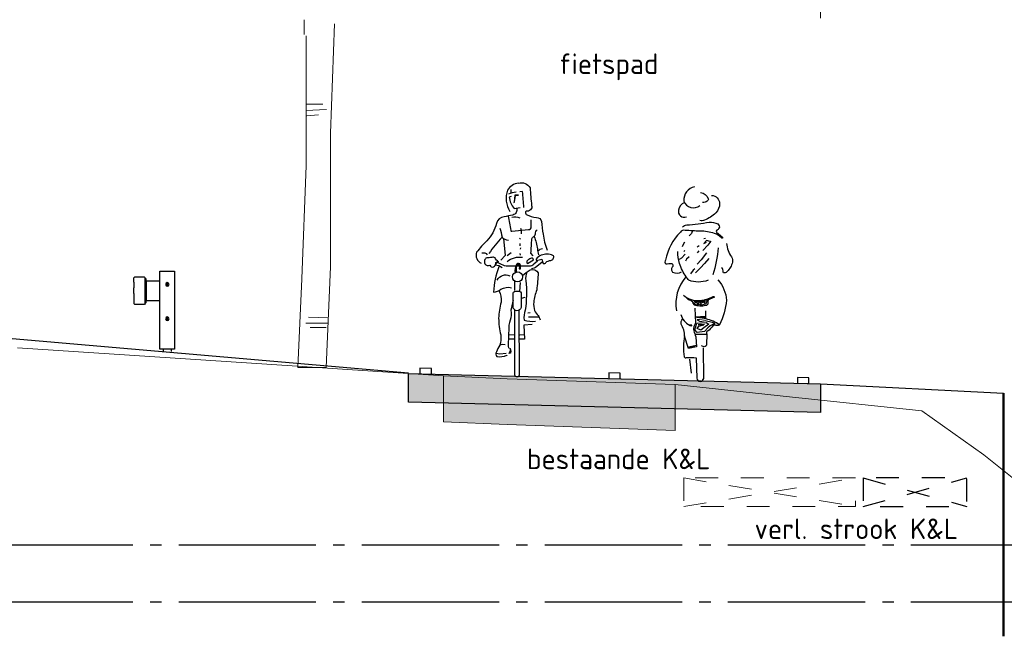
# Model space of a CAD drawing. Header units: metres. Extents: x 180716 to 180809, y 418548 to 418668.
# Tile 116 of 148: x 180786.04 to 180794.64, y 418612.07 to 418617.46. Entities that reach past the tile are written whole.
import ezdxf

# ---------------------------------------------------------------- set-up
doc = ezdxf.new("R2010")
doc.units = ezdxf.units.M
doc.linetypes.add('AL-NAP_LIJN', pattern=[15.25, 12, -1.5, 0.25, -1.5])
doc.linetypes.add('NLCS-HIDDEN', pattern=[4, 2, -2])
doc.layers.get('0').update_dxf_attribs({"color": 30, "lineweight": 0})
doc.layers.get('Defpoints').update_dxf_attribs({"lineweight": 0})
for name, color, linetype, lineweight in [('B-WE-GR-BOOM-SD', 253, 'Continuous', 0), ('B-WE-KL-STROOK-GD', 8, 'NLCS-HIDDEN', 18), ('B-WE-OG-DTM-V', 253, 'Continuous', 0), ('B-WE-VH-M', 253, 'Continuous', 0), ('B-WE-VH-VERHARDING_ASFALT-GD', 253, 'Continuous', 0), ('N-WE-BV-GELEIDECONSTRUCTIE-GD', 210, 'Continuous', 30), ('N-WE-GK-BESCHOEIING_HOUT-GD', 130, 'GK-BESCHOEIING', 50), ('N-WE-GW-BERM-GD', 90, 'Continuous', 30), ('N-WE-KL-STROOK-GD', 7, 'NLCS-HIDDEN', 25), ('N-WE-VH-M', 7, 'Continuous', 18), ('N-WE-VH-VERHARDING_ASFALT-GD', 210, 'Continuous', 30), ('N-WE-VW-MARKERING-GD', 7, 'Continuous', 30), ('N-WE-WH-WATERPEIL_WINTERPEIL-GD', 150, 'AL-NAP_LIJN', 25), ('N-WE-WH-WATERPEIL_ZOMERPEIL-GD', 150, 'AL-NAP_LIJN', 25), ('X-XX-AL-AANKLEDING-SD', 6, 'Continuous', 25), ('X-XX-AL-PRINCIPEPROFIEL-T18', 1, 'Continuous', 18)]:
    doc.layers.add(name, color=color, linetype=linetype, lineweight=lineweight)
doc.layers.add('B-WE-VH-VERHARDING_ASFALT-AD', color=253, linetype='Continuous', lineweight=0, transparency=0.5)
doc.layers.add('N-WE-VH-VERHARDING_ASFALT-AD', color=212, linetype='Continuous', lineweight=18, transparency=0.3)
doc.styles.add('NLCS-ISO-M100-T18', font='NLCS-ISO.ttf', dxfattribs={"height": 0.18})
doc.linetypes.add('GK-BESCHOEIING', pattern='A,30,-5,[1,NLCS.shx,S=1,R=0,X=0,Y=0],-5', length=40)
doc.dimstyles.new('NLCS-M100-T18-PIJL_L2_H1', dxfattribs={"dimscale": 0.1, "dimtxt": 2.5, "dimasz": 1.8, "dimexe": 2, "dimexo": 2, "dimgap": 0.7, "dimtad": 1, "dimzin": 0, "dimdsep": 46, "dimtxsty": 'NLCS-ISO-M100-T18', "dimcen": 0, "dimdle": 2, "dimclrd": 256, "dimclre": 256, "dimclrt": 1, "dimadec": 1, "dimazin": 0, "dimtfac": 1, "dimtdec": 3, "dimtofl": 0, "dimtmove": 0, "dimatfit": 3, "dimfxl": 2, "dimfxlon": 1, "dimtfillclr": 256, "dimtolj": 1, "dimtzin": 0, "dimlwd": -1, "dimlwe": -1, "dimarcsym": 0})

# ---------------------------------------------------------------- blocks, each defined once
blk = doc.blocks.new('SGR-BOOM_S02_G_ZIJ-D')
at = {"ltscale": 0.1}
blk.add_line((-0.1242, 0), (0.1242, 0), dxfattribs=at)
at = {"flags": 128}
for points in [[(-0.069, 2.9122), (-0.069, 3.0412)], [(0.1947, 3.0066), (0.1593, 2.0497), (0.1593, 0.8806), (0.1242, 0)], [(-0.0532, 2.9002), (-0.0532, 1.7665), (-0.0891, 0.7742), (-0.1242, 0)], [(-0.0544, 2.2485), (0.1259, 2.2566)], [(-0.047, 2.3038), (0.0949, 2.3038)], [(-0.047, 2.2014), (0.0552, 2.2095)], [(-0.0309, 0.4417), (0.142, 0.4336)], [(-0.0544, 0.3865), (0.142, 0.3865)], [(-0.0179, 0.3492), (0.124, 0.3492)]]:
    blk.add_lwpolyline(points, dxfattribs=at)
blk = doc.blocks.new('EURORAIL - Hout type N2-01 3m')
for p, q in [((-0.356, 0.7002), (-0.356, 0.0202)), ((-0.228, 0.7002), (-0.356, 0.7002)), ((-0.228, 0.0202), (-0.228, 0.7002)), ((-0.228, 0.615), (-0.107, 0.615)), ((-0.111, 0.5664), (-0.111, 0.615)), ((-0.107, 0.425), (-0.107, 0.635)), ((-0.107, 0.635), (-0.1, 0.635)), ((-0.103, 0.425), (-0.103, 0.635)), ((-0.1, 0.642), (-0.092, 0.65)), ((-0.1, 0.418), (-0.1, 0.642)), ((-0.092, 0.65), (-0.008, 0.65)), ((-0.008, 0.65), (0, 0.642)), ((0, 0.605), (0, 0.642)), ((-0.111, 0.4936), (-0.111, 0.5664)), ((0, 0.505), (0, 0.555)), ((-0.107, 0.445), (-0.228, 0.445)), ((-0.111, 0.445), (-0.111, 0.4936)), ((0, 0.455), (0, 0.418)), ((-0.107, 0.425), (-0.1, 0.425)), ((-0.1, 0.418), (-0.092, 0.41)), ((-0.092, 0.41), (-0.008, 0.41)), ((0, 0.418), (-0.008, 0.41)), ((-0.356, 0.02), (-0.228, 0.02)), ((-0.327, 0.02), (-0.327, 0)), ((-0.257, 0.02), (-0.257, 0))]:
    blk.add_line(p, q)
for points in [[(0, 0.605), (0, 0.605), (0, 0.555), (0, 0.555)], [(0, 0.505), (0, 0.505), (0, 0.455), (0, 0.455)]]:
    blk.add_lwpolyline(points)
for centre, radius in [((-0.292, 0.5852), 0.016), ((-0.292, 0.5852), 0.0055), ((-0.292, 0.2852), 0.016), ((-0.292, 0.2852), 0.0055)]:
    blk.add_circle(centre, radius)
blk = doc.blocks.new('*D26')
at = {"layer": 'Defpoints', "color": 0, "transparency": 16777216}
for p in [(180789.4369, 418617.5787), (180793.0369, 418617.5787), (180793.0369, 418613.8981)]:
    blk.add_point(p, dxfattribs=at)
at = {"layer": 'N-WE-VH-M', "transparency": 16777216}
for p, q in [((180789.4369, 418617.5787), (180789.4369, 418617.6787)), ((180793.0369, 418617.4787), (180793.0369, 418617.6787)), ((180789.6169, 418617.5787), (180792.8569, 418617.5787))]:
    blk.add_line(p, q, dxfattribs=at)
for points in [[(180789.6169, 418617.6087), (180789.6169, 418617.5487), (180789.4369, 418617.5787)], [(180792.8569, 418617.6087), (180792.8569, 418617.5487), (180793.0369, 418617.5787)]]:
    blk.add_solid(points, dxfattribs=at)
at = {"layer": 'N-WE-VH-M', "color": 1, "transparency": 16777216, "insert": (180791.2369, 418617.7387), "char_height": 0.18, "attachment_point": 5, "style": 'NLCS-ISO-M100-T18'}
blk.add_mtext('\\A1;3.60', dxfattribs=at)
blk = doc.blocks.new('SAL-AANKLEDING_FIETSTER_ACHTERAANZICHT-D')
for points in [[(-0.0504, 1.7021, 0.372994), (-0.1443, 1.5767, 0.503668), (-0.0042, 1.5368, 150.934799)], [(0.0015, 1.653, -0.251678), (0.0686, 1.5993, -0.398814), (0.0603, 1.5772, -0.187011), (0.0199, 1.5643, 2.207361)], [(-0.14, 1.5646, 0.236676), (-0.1919, 1.4969, 0.583386), (-0.1221, 1.4377, -0.497614)], [(0.0979, 1.6266, -0.402545), (0.1682, 1.5556, -0.204448), (0.1345, 1.4731, -0.107787), (0.0361, 1.4107, -0.232599), (-0.0044, 1.4068, 0.756423)], [(-0.1561, 1.3504, -0.154336), (-0.1187, 1.3683, 0.021693), (0.0774, 1.392, -0.153975), (0.1511, 1.3768, -0.433195), (0.1625, 1.3386, -0.162977), (0.1427, 1.3212, 0.569715), (0.1515, 1.2961, 0.021653), (0.1923, 1.2603, -1.283993), (0.1843, 1.2542, 0.093544), (0.1239, 1.2945, 0.069195), (-0.0034, 1.3146, -0.023921), (-0.1336, 1.3208, 0.290835), (-0.1751, 1.3053, 0.143139), (-0.3047, 1.0611, 0.369113), (-0.3031, 1.0267, -0.046879), (-0.248, 1.0299, -0.302343), (-0.2409, 1.0045, 0.421236), (-0.2431, 0.955, 0.24644), (-0.1644, 0.9582, -4.327813)], [(0.2284, 1.2065, 0.107816), (0.271, 1.0877, -0.189381), (0.2796, 1.0412, -0.091131), (0.2631, 0.999, -0.043732), (0.2353, 0.9617, -0.167948), (0.2105, 0.9478, -0.498715), (0.1991, 0.9583, 0.241276), (0.1855, 0.9935, 2.413704)], [(0.0671, 0.8838, -0.173851), (-0.1021, 0.8837, 0.000578), (-0.1236, 0.9143, -0.07661), (-0.1814, 1.0313, -0.079973), (-0.197, 1.1368, -39.687992)], [(0.1556, 1.1681, -0.053306), (0.1095, 0.9327, 2.556335)], [(-0.1268, 0.9153, 0.224282), (-0.2093, 0.6171, 1.028931)], [(0.1536, 0.8876, -0.165288), (0.2287, 0.709, -0.089622), (0.1674, 0.4952, 0.086704), (0.0488, 0.5461), (0.0479, 0.6165)], [(-0.1483, 0.7543, 0.205807), (-0.0029, 0.7072, 0.105757), (0.1122, 0.7432, -0.456483), (0.121, 0.7346, 0.023268), (0.0763, 0.7152, 0.20987), (0.0653, 0.7021, 0.124642), (0.0646, 0.6835, -0.545926), (0.0453, 0.6643, -0.163265), (-0.0546, 0.6673, 0.038987), (-0.069, 0.6957, 0.125271), (-0.1029, 0.7135), (-0.1294, 0.74)], [(-0.0475, 0.6412), (-0.0434, 0.511, -0.034198), (-0.0531, 0.4855, 0.227614), (-0.0583, 0.4433, -0.044454), (-0.0408, 0.39), (-0.0328, 0.3018), (-0.1044, 0.2886), (-0.1376, 0.3946, 0.132618), (-0.1685, 0.5008, -0.216367), (-0.1558, 0.5446, -1.928019)], [(-0.171, 0.5841, 0.221629), (-0.0951, 0.494), (-0.074, 0.4938), (-0.0835, 0.4814), (-0.0999, 0.4927)], [(0.1689, 0.4979, -0.325073), (0.1392, 0.489, 0.185728), (0.1113, 0.4882, -0.09132), (0.0614, 0.4386, 0.488493), (0.0552, 0.4164), (0.0527, 0.3209, -0.568599), (0.0238, 0.3047, -0.009736), (0.0097, 0.3132, 0.656385)], [(-0.1384, 0.3983, 0.098289), (-0.1407, 0.2161, 0.549463), (-0.122, 0.2086, -0.073152), (-0.0366, 0.205), (-0.0313, 0.028, 0.941313), (0.0288, 0.0262), (0.0283, 0.2922)]]:
    blk.add_lwpolyline(points, format="xyb")
for points in [[(-0.0715, 1.3119), (-0.078, 1.2918), (-0.0976, 1.2731)], [(-0.1399, 1.2184), (-0.1499, 1.196), (-0.1582, 1.1779)], [(0.0901, 1.2251), (0.0643, 1.1921), (0.0207, 1.1437)], [(0.0848, 1.2225), (0.0526, 1.2323), (0.0291, 1.2058), (0.0537, 1.2164)], [(0.0435, 1.2506), (0.0292, 1.2468)], [(-0.1352, 1.1435), (-0.146, 1.1347)], [(-0.0096, 1.1856), (-0.0292, 1.1747)], [(-0.014, 1.1421), (-0.0288, 1.1237)], [(0.0547, 1.1254), (0.0076, 1.0617), (-0.027, 1.0254)], [(-0.1336, 1.1119), (-0.166, 1.0786), (-0.1848, 1.0645)], [(-0.0994, 1.0886), (-0.1199, 1.0679), (-0.1294, 1.0513)], [(0.0749, 1.0752), (0.0353, 1.0316), (-0.0003, 0.9933), (-0.0437, 0.9484)], [(-0.0486, 0.9851), (-0.0624, 0.9718), (-0.0864, 0.9413)], [(-0.0589, 0.6864), (-0.0392, 0.6731), (-0.0199, 0.6674), (-0.0269, 0.6855), (-0.0481, 0.6895)], [(-0.0577, 0.6982), (0.007, 0.6996), (0.0871, 0.7247)], [(0.0595, 0.7093), (0.0475, 0.6769), (0.0035, 0.6637), (0.0105, 0.6876), (0.0411, 0.7022), (0.0309, 0.6851)], [(-0.0347, 0.5583), (0.04, 0.5607), (0.0368, 0.5469), (-0.0293, 0.5384), (-0.0032, 0.5251), (0.0428, 0.532), (0.1017, 0.5166), (0.1264, 0.5051), (0.0859, 0.4861), (0.0646, 0.467), (0.0365, 0.436), (-0.0273, 0.4265), (-0.049, 0.4514), (-0.0308, 0.509), (0.0494, 0.514), (0.0738, 0.5002), (0.0312, 0.4692), (0.0026, 0.4465), (-0.0279, 0.461), (-0.0139, 0.4816), (0.0288, 0.4951), (-0.0189, 0.4949), (0.0369, 0.5014)], [(-0.0451, 0.565), (0.0488, 0.5713)], [(-0.0439, 0.4117), (0.0308, 0.4123), (0.0514, 0.4129)], [(-0.1004, 0.3032), (-0.0366, 0.3156)], [(-0.0961, 0.2974), (-0.0476, 0.3111)], [(-0.0777, 0.0704), (-0.0911, 0.1933)]]:
    blk.add_lwpolyline(points)
blk.add_circle((-0.0056, 0.6805), 0.00976)
blk = doc.blocks.new('SAL-AANKLEDING_FIETSTER_VOORAANZICHT-D')
for points in [[(0.0102, 1.6936, 0.224954), (-0.0855, 1.6328, 0.218026), (-0.0646, 1.4466, -0.070213)], [(0.0102, 1.6936, -0.362904), (0.1127, 1.652, 0.015093), (0.1262, 1.4992, -0.568041), (0.0785, 1.4489, 0.463013), (0.0794, 1.4201, 0.11132), (0.1697, 1.3934, -0.31235), (0.2134, 1.3596, 0.04183), (0.2272, 1.2473, 0.074826), (0.2616, 1.1086, 1453.487325)], [(-0.0729, 1.5991, -0.105441), (-0.0101, 1.6172, -1.362009)], [(-0.0519, 1.578), (-0.0691, 1.5724, 0.16771), (-0.0256, 1.4722), (0.0264, 1.4819)], [(0.0585, 1.4818, 0.012848), (0.0467, 1.6221), (0.0242, 1.6179)], [(-0.0047, 1.4753, -0.429934), (-0.0392, 1.415, -0.021707), (-0.1148, 1.4001, 0.316506), (-0.1812, 1.3422, -0.14059), (-0.2657, 1.1907, 0.032752), (-0.3547, 1.0897, 0.39656), (-0.3146, 0.9941, 2.431502)], [(-0.0796, 1.4062, -0.027944), (-0.0566, 1.2812, 0.422814), (-0.0458, 1.273), (0.0973, 1.2873, 0.51068), (0.123, 1.3137), (0.123, 1.3717)], [(-0.0459, 1.3955, -0.201307), (0.0232, 1.3894, -0.293478)], [(-0.1511, 1.3015, -0.014584), (-0.1326, 1.2212, 0.043832), (-0.2474, 1.0786, 3.218337)], [(-0.1333, 1.2211, 0.170934), (-0.0771, 1.1955, 0.38449)], [(0.1406, 1.0593), (0.1193, 1.0811, 0.008797), (0.128, 1.207, -0.226735), (0.1429, 1.2247, 0.298471), (0.1587, 1.2496, -0.223663), (0.1754, 1.2865, -4.108203)], [(0.1474, 1.2262, -0.087706), (0.1764, 1.1193, 0.04255), (0.1854, 1.0683, -2.271623)], [(0.2218, 1.1193, 0.151778), (0.1795, 1.0988, 0.134147)], [(-0.3093, 1.0839, -0.322135), (-0.2611, 1.0678, 1.351223)], [(-0.1636, 1.0065, -0.168398), (-0.1938, 1.0421, 0.208056), (-0.2208, 1.0438, -0.01449), (-0.2667, 1.0406, 0.431381), (-0.2819, 0.9892, 0.342036), (-0.2384, 0.9754, 0.502767), (-0.2075, 0.9629, 0.321691), (-0.1874, 0.9919, -0.567898), (-0.1627, 1.0072, -1.321991)], [(-0.0872, 1.0079, -0.227843), (0.0461, 1.0452, 0.144244)], [(0.0891, 0.99), (0.1432, 1.0238, 0.561425), (0.1157, 1.0359, -0.015186), (0.0897, 1.0189, 0.437223), (0.0891, 0.99, -0.83324)], [(0.3122, 1.0622, 0.206679), (0.2107, 1.0636, 0.115586), (0.1643, 1.0302, 0.284772), (0.1682, 1.0181, 0.001883), (0.2155, 1.0295, 0.077479), (0.228, 0.9916, 0.472133), (0.2495, 1.0003, -0.166307), (0.2939, 1.018, 0.498514), (0.3168, 1.0595), (0.3122, 1.0622)], [(-0.1602, 0.9623, 0.073428), (-0.2073, 0.7409, 0.187521), (-0.1433, 0.7669, -0.191907), (-0.0497, 0.7793, 2.461001)], [(0.1766, 1.0118), (0.145, 0.986, -0.244623), (0.1043, 0.9665, 0.016865), (-0.0824, 0.9674, -0.118708), (-0.1363, 0.9812), (-0.179, 1.0031), (-0.1913, 0.9791), (-0.1617, 0.9723), (-0.1317, 0.9575)], [(0.2176, 1.004), (0.1715, 0.9648, -0.132229), (0.1251, 0.9437, 0.333695)], [(-0.1741, 0.8468, -0.408369), (-0.0653, 0.8837, 0.431027)], [(0.0466, 0.8865, -0.028217), (0.1132, 0.9359, -0.34375), (0.184, 0.9104, -0.008166), (0.1711, 0.7597, 0.053344), (0.144, 0.6535, 0.087477), (0.1524, 0.5794, 0.083197), (0.1821, 0.5357, -0.082582), (0.2004, 0.4982, -1.052457)], [(0.0855, 0.9168, 0.177371), (0.0763, 0.8421, -0.057471), (0.0702, 0.5829, 0.127258), (0.0612, 0.4959, 0.0836), (0.1599, 0.4859, 2.180609)], [(-0.1595, 0.754, -0.122303), (-0.1408, 0.652, 0.045301), (-0.162, 0.5118, 0.055524), (-0.1442, 0.367, -0.09123), (-0.1507, 0.2762, 0.06619), (-0.1815, 0.2181, 0.323893), (-0.1788, 0.1771, 0.121836), (-0.091, 0.1892, -1.824136), (-0.0913, 0.1879, -0.254)], [(-0.0351, 0.6168), (-0.0364, 0.7214, -0.443605), (-0.0131, 0.7493), (0.0139, 0.7485, -0.505348), (0.0336, 0.7263), (0.0342, 0.6058, -0.843072), (-0.0347, 0.6097), (-0.0351, 0.6168)], [(-0.0357, 0.6679, 0.016355), (-0.0548, 0.5817, -0.100875), (-0.0604, 0.4965, 0.107973), (-0.0733, 0.4037, 0.025875), (-0.0774, 0.2518, 20.285035)], [(0.0136, 0.5803), (0.0171, 0.0183, -0.965528), (-0.0194, 0.016), (-0.0202, 0.5823)]]:
    blk.add_lwpolyline(points, format="xyb")
for points in [[(-0.0557, 1.6383), (-0.0565, 1.6075)], [(0.0126, 1.5881), (-0.0198, 1.5882), (-0.0271, 1.5282)], [(0.0115, 1.5854), (-0.0173, 1.5848), (-0.0253, 1.5299)], [(0.0289, 1.2996), (0.0356, 1.2828), (0.0352, 1.251)], [(-0.1191, 1.2106), (-0.1057, 1.06), (-0.1421, 1.0207)], [(0.0264, 1.2117), (0.0213, 1.2029)], [(0.0241, 1.1658), (0.0224, 1.1444)], [(0.0281, 1.1291), (0.0253, 1.116)], [(-0.088, 1.0617), (-0.0541, 1.0866)], [(0.0242, 1.0777), (0.0246, 1.0641)], [(-0.0212, 0.756), (-0.0217, 0.8331)], [(0.0264, 0.826), (0.0202, 0.7453)], [(0.0364, 0.6889), (0.0684, 0.6956)], [(0.0941, 0.5609), (0.1121, 0.5632)], [(0.0995, 0.5236), (0.1486, 0.5251), (0.1886, 0.5234)], [(0.1314, 0.4564), (0.0584, 0.4526), (0.0651, 0.3289), (0.0187, 0.3292)], [(-0.0218, 0.3635), (-0.0738, 0.3664)], [(0.063, 0.3663), (0.022, 0.3634)], [(-0.1521, 0.2787), (-0.1273, 0.286), (-0.1041, 0.2837)], [(-0.0247, 0.3287), (-0.0737, 0.3295)], [(-0.1835, 0.2079), (-0.152, 0.2023), (-0.0966, 0.2076)], [(-0.0601, 0.2492), (-0.0542, 0.2249), (-0.0574, 0.2069), (-0.0722, 0.2048), (-0.066, 0.2113), (-0.0594, 0.2253), (-0.0596, 0.2357), (-0.0609, 0.2518)]]:
    blk.add_lwpolyline(points)
for points in [[(-0.0273, 1.5311), (-0.0299, 1.526), (-0.0232, 1.5271)], [(0.0237, 0.9487), (0.023, 0.9782), (0.0142, 0.9897), (-0.0049, 0.985), (-0.0096, 0.9705), (-0.0161, 0.9419), (-0.0146, 0.92), (-0.0093, 0.9235), (-0.0098, 0.9559), (-0.0035, 0.9815), (0.0138, 0.9806), (0.0207, 0.9728), (0.0198, 0.9485)]]:
    blk.add_lwpolyline(points, close=True)
blk.add_lwpolyline([(0.0274, 0.946), (0.0282, 0.9772, 0.668087), (-0.0071, 0.9836, 0.16058), (-0.0176, 0.9104), (-0.0054, 0.9182), (-0.0061, 0.9603, -1.047019), (0.0189, 0.9646), (0.0177, 0.9451)], format="xyb", close=True)
blk.add_circle((0.0026, 0.8743), 0.0437)

msp = doc.modelspace()

# ---------------------------------------------------------------- hatches: boundary and pattern name
at = {"layer": 'B-WE-VH-VERHARDING_ASFALT-AD'}
h = msp.add_hatch(color=256, dxfattribs=at)
h.dxf.hatch_style = 1
h.paths.add_polyline_path([(180789.7438, 418613.9491), (180789.7438, 418614.3491), (180790.2995, 418614.325), (180791.7669, 418614.2727), (180791.7669, 418613.8727), (180790.2995, 418613.925)])
at = {"layer": 'N-WE-VH-VERHARDING_ASFALT-AD'}
h = msp.add_hatch(color=256, dxfattribs=at)
h.dxf.hatch_style = 1
h.paths.add_polyline_path([(180789.4369, 418614.3694), (180793.0369, 418614.2794), (180793.0369, 418614.0294), (180789.4369, 418614.1194)])

# ---------------------------------------------------------------- linework, layer by layer
at = {"layer": 'B-WE-KL-STROOK-GD', "ltscale": 0.1, "flags": 128}
msp.add_lwpolyline([(180791.8424, 418613.4567), (180791.8424, 418613.2067), (180793.3424, 418613.2067), (180793.3424, 418613.4567)], close=True, dxfattribs=at)
for points in [[(180791.8424, 418613.4567), (180793.3424, 418613.2067)], [(180791.8424, 418613.2067), (180793.3424, 418613.4567)]]:
    msp.add_lwpolyline(points, dxfattribs=at)
at = {"layer": 'B-WE-OG-DTM-V', "flags": 128}
msp.add_lwpolyline([(180786.0198, 418614.5959), (180788.1995, 418614.4515), (180789.7438, 418614.3491), (180790.2995, 418614.325), (180791.7669, 418614.2727), (180792.7662, 418614.1654), (180793.9246, 418614.0432), (180794.4663, 418613.6584), (180794.8873, 418613.3201), (180795.0342, 418613.3118), (180795.326, 418613.3023), (180795.8786, 418613.5755), (180797.0033, 418614.1988), (180797.2941, 418614.1988), (180797.8407, 418614.1988)], dxfattribs=at)
at = {"layer": 'B-WE-VH-VERHARDING_ASFALT-GD'}
msp.add_lwpolyline([(180789.7438, 418613.9491), (180789.7438, 418614.3491), (180790.2995, 418614.325), (180791.7669, 418614.2727), (180791.7669, 418613.8727), (180790.2995, 418613.925)], close=True, dxfattribs=at)
at = {"layer": 'N-WE-GK-BESCHOEIING_HOUT-GD', "flags": 128}
msp.add_lwpolyline([(180794.6369, 418614.1994), (180794.6369, 418612.0722)], dxfattribs=at)
at = {"layer": 'N-WE-GW-BERM-GD', "flags": 128}
for points in [[(180785.8369, 418614.6881), (180789.4369, 418614.3757)], [(180793.0369, 418614.2794), (180794.6369, 418614.1994)]]:
    msp.add_lwpolyline(points, dxfattribs=at)
at = {"layer": 'N-WE-KL-STROOK-GD', "ltscale": 0.1, "flags": 128}
msp.add_lwpolyline([(180793.4099, 418613.4572), (180793.4099, 418613.2072), (180794.3167, 418613.2072), (180794.3167, 418613.4572)], close=True, dxfattribs=at)
for points in [[(180793.4099, 418613.4572), (180794.3167, 418613.2072)], [(180793.4099, 418613.2072), (180794.3167, 418613.4572)]]:
    msp.add_lwpolyline(points, dxfattribs=at)
at = {"layer": 'N-WE-VH-VERHARDING_ASFALT-GD', "flags": 128}
msp.add_lwpolyline([(180789.4369, 418614.3694), (180793.0369, 418614.2794), (180793.0369, 418614.0294), (180789.4369, 418614.1194), (180789.4369, 418614.3694)], close=True, dxfattribs=at)
at = {"layer": 'N-WE-VW-MARKERING-GD', "flags": 128}
for points in [[(180789.6369, 418614.4145), (180789.5369, 418614.417), (180789.5369, 418614.3669), (180789.6369, 418614.3644)], [(180791.2869, 418614.3732), (180791.1869, 418614.3757), (180791.1869, 418614.3257), (180791.2869, 418614.3232)], [(180792.9369, 418614.332), (180792.8369, 418614.3345), (180792.8369, 418614.2844), (180792.9369, 418614.2819)]]:
    msp.add_lwpolyline(points, close=True, dxfattribs=at)
at = {"layer": 'N-WE-WH-WATERPEIL_WINTERPEIL-GD', "ltscale": 0.1, "flags": 128}
msp.add_lwpolyline([(180765.0283, 418612.3726), (180798.2642, 418612.3726)], dxfattribs=at)
at = {"layer": 'N-WE-WH-WATERPEIL_ZOMERPEIL-GD', "ltscale": 0.1, "flags": 128}
msp.add_lwpolyline([(180765.0283, 418612.8726), (180798.2642, 418612.8726)], dxfattribs=at)

# ---------------------------------------------------------------- block references
at = {"layer": 'B-WE-GR-BOOM-SD'}
msp.add_blockref('SGR-BOOM_S02_G_ZIJ-D', (180788.5945, 418614.4226), dxfattribs=at)
at = {"layer": 'N-WE-BV-GELEIDECONSTRUCTIE-GD', "xscale": -1}
msp.add_blockref('EURORAIL - Hout type N2-01 3m', (180787.0369, 418614.564), dxfattribs=at)
at = {"layer": 'X-XX-AL-AANKLEDING-SD'}
for name, p in [('SAL-AANKLEDING_FIETSTER_VOORAANZICHT-D', (180790.3869, 418614.341)), ('SAL-AANKLEDING_FIETSTER_ACHTERAANZICHT-D', (180791.9878, 418614.3014))]:
    msp.add_blockref(name, p, dxfattribs=at)

# ---------------------------------------------------------------- texts
at = {"layer": 'B-WE-VH-M', "insert": (180790.7513, 418617.1689), "char_height": 0.18, "attachment_point": 1, "style": 'NLCS-ISO-M100-T18'}
msp.add_mtext_dynamic_manual_height_columns('fietspad', width=1.402386, gutter_width=12.5, heights=[0], dxfattribs=at)
at = {"layer": 'X-XX-AL-PRINCIPEPROFIEL-T18', "char_height": 0.18, "width": 2.014933, "attachment_point": 3, "style": 'NLCS-ISO-M100-T18'}
for s, insert in [('bestaande K&L', (180792.0749, 418613.7136)), ('verl. strook K&L', (180794.2399, 418613.1022))]:
    msp.add_mtext(s, dxfattribs=dict(at, insert=insert))

# ---------------------------------------------------------------- dimensions: what is measured, and where the dimension line sits
at = {"layer": 'N-WE-VH-M'}
dim = msp.add_linear_dim(base=(180793.0369, 418617.5787), p1=(180789.4369, 418617.5787), p2=(180793.0369, 418613.8981), dimstyle='NLCS-M100-T18-PIJL_L2_H1', override={"dimexe": 1, "dimexo": 1, "dimdle": 1, "dimtofl": 1, "dimfxl": 1}, dxfattribs=at)
dim.commit()
dim.dimension.update_dxf_attribs({"geometry": '*D26', "text_midpoint": (180791.2369, 418617.7387)})

doc.saveas('drawing.dxf')
